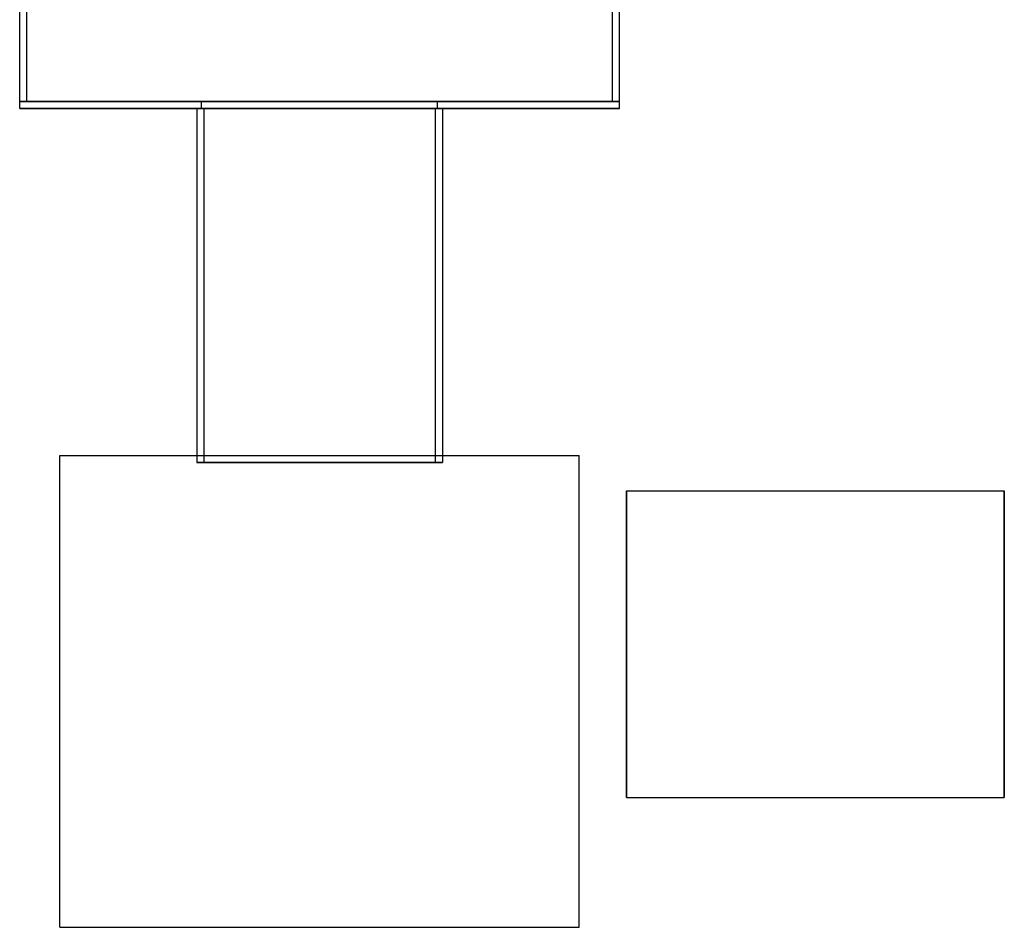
# Model space of a CAD drawing. Header units: metres. Extents: x -482 to 482, y -127 to 1938.
# Tile 2 of 4: x -127 to 290, y 900 to 1285. Entities that reach past the tile are written whole.
import ezdxf

# ---------------------------------------------------------------- set-up
doc = ezdxf.new("R2010")
doc.units = ezdxf.units.M
doc.layers.add('HIDDEN', color=8, linetype='Continuous')
doc.layers.add('VISIBLE', color=7, linetype='Continuous')

msp = doc.modelspace()

# ---------------------------------------------------------------- linework, layer by layer
at = {"layer": 'HIDDEN'}
for points in [[(-124, 1250), (-124, 1550)], [(124, 1250), (124, 1550)], [(-127, 1250), (-127, 1452)], [(127, 1250), (123.82, 1250), (114.42, 1250), (99.29, 1250), (79.18, 1250), (55.1, 1250), (28.26, 1250), (0, 1250), (-28.26, 1250), (-55.1, 1250), (-79.18, 1250), (-99.29, 1250), (-114.42, 1250), (-123.82, 1250), (-127, 1250)], [(127, 1250), (123.82, 1250), (114.42, 1250), (99.29, 1250), (79.18, 1250), (55.1, 1250), (28.26, 1250), (0, 1250), (-28.26, 1250), (-55.1, 1250), (-79.18, 1250), (-99.29, 1250), (-114.42, 1250), (-123.82, 1250), (-127, 1250)], [(127, 1247), (123.82, 1247), (114.42, 1247), (99.29, 1247), (79.18, 1247), (55.1, 1247), (28.26, 1247), (0, 1247), (-28.26, 1247), (-55.1, 1247), (-79.18, 1247), (-99.29, 1247), (-114.42, 1247), (-123.82, 1247), (-127, 1247)], [(124, 1250), (120.89, 1250), (111.72, 1250), (96.95, 1250), (77.31, 1250), (53.8, 1250), (27.59, 1250), (0, 1250), (-27.59, 1250), (-53.8, 1250), (-77.31, 1250), (-96.95, 1250), (-111.72, 1250), (-120.89, 1250), (-124, 1250)], [(-124, 1250), (-120.89, 1250), (-111.72, 1250), (-96.95, 1250), (-77.31, 1250), (-53.8, 1250), (-27.59, 1250), (0, 1250), (27.59, 1250), (53.8, 1250), (77.31, 1250), (96.95, 1250), (111.72, 1250), (120.89, 1250), (124, 1250)], [(-52, 1247), (-50.7, 1247), (-46.85, 1247), (-40.66, 1247), (-32.42, 1247), (-22.56, 1247), (-11.57, 1247), (0, 1247), (11.57, 1247), (22.56, 1247), (32.42, 1247), (40.66, 1247), (46.85, 1247), (50.7, 1247), (52, 1247)], [(52, 1247), (50.7, 1247), (46.85, 1247), (40.66, 1247), (32.42, 1247), (22.56, 1247), (11.57, 1247), (0, 1247), (-11.57, 1247), (-22.56, 1247), (-32.42, 1247), (-40.66, 1247), (-46.85, 1247), (-50.7, 1247), (-52, 1247)], [(50, 1250), (48.75, 1250), (45.05, 1250), (39.09, 1250), (31.17, 1250), (21.69, 1250), (11.13, 1250), (0, 1250), (-11.13, 1250), (-21.69, 1250), (-31.17, 1250), (-39.09, 1250), (-45.05, 1250), (-48.75, 1250), (-50, 1250)], [(-50, 1250), (-48.75, 1250), (-45.05, 1250), (-39.09, 1250), (-31.17, 1250), (-21.69, 1250), (-11.13, 1250), (0, 1250), (11.13, 1250), (21.69, 1250), (31.17, 1250), (39.09, 1250), (45.05, 1250), (48.75, 1250), (50, 1250)], [(-50, 1247), (-50, 1250)], [(50, 1247), (48.75, 1247), (45.05, 1247), (39.09, 1247), (31.17, 1247), (21.69, 1247), (11.13, 1247), (0, 1247), (-11.13, 1247), (-21.69, 1247), (-31.17, 1247), (-39.09, 1247), (-45.05, 1247), (-48.75, 1247), (-50, 1247)], [(-50, 1247), (-48.75, 1247), (-45.05, 1247), (-39.09, 1247), (-31.17, 1247), (-21.69, 1247), (-11.13, 1247), (0, 1247), (11.13, 1247), (21.69, 1247), (31.17, 1247), (39.09, 1247), (45.05, 1247), (48.75, 1247), (50, 1247)], [(-49, 1247), (-47.77, 1247), (-44.15, 1247), (-38.31, 1247), (-30.55, 1247), (-21.26, 1247), (-10.9, 1247), (0, 1247), (10.9, 1247), (21.26, 1247), (30.55, 1247), (38.31, 1247), (44.15, 1247), (47.77, 1247), (49, 1247)], [(49, 1247), (47.77, 1247), (44.15, 1247), (38.31, 1247), (30.55, 1247), (21.26, 1247), (10.9, 1247), (0, 1247), (-10.9, 1247), (-21.26, 1247), (-30.55, 1247), (-38.31, 1247), (-44.15, 1247), (-47.77, 1247), (-49, 1247)], [(-49, 1247), (-49, 1097)], [(49, 1247), (49, 1097)], [(50, 1247), (50, 1250)], [(-110, 900), (-110, 1100)], [(-110, 1100), (110, 1100)], [(-52, 1100), (-52, 1097)], [(-52, 1097), (-50.7, 1097), (-46.85, 1097), (-40.66, 1097), (-32.42, 1097), (-22.56, 1097), (-11.57, 1097), (0, 1097), (11.57, 1097), (22.56, 1097), (32.42, 1097), (40.66, 1097), (46.85, 1097), (50.7, 1097), (52, 1097)], [(52, 1097), (50.7, 1097), (46.85, 1097), (40.66, 1097), (32.42, 1097), (22.56, 1097), (11.57, 1097), (0, 1097), (-11.57, 1097), (-22.56, 1097), (-32.42, 1097), (-40.66, 1097), (-46.85, 1097), (-50.7, 1097), (-52, 1097)], [(-49, 1097), (-47.77, 1097), (-44.15, 1097), (-38.31, 1097), (-30.55, 1097), (-21.26, 1097), (-10.9, 1097), (0, 1097), (10.9, 1097), (21.26, 1097), (30.55, 1097), (38.31, 1097), (44.15, 1097), (47.77, 1097), (49, 1097)], [(49, 1097), (47.77, 1097), (44.15, 1097), (38.31, 1097), (30.55, 1097), (21.26, 1097), (10.9, 1097), (0, 1097), (-10.9, 1097), (-21.26, 1097), (-30.55, 1097), (-38.31, 1097), (-44.15, 1097), (-47.77, 1097), (-49, 1097)], [(52, 1100), (52, 1097)], [(110, 900), (110, 1100)], [(130, 955), (130, 956.63), (130, 961.44), (130, 969.18), (130, 979.47), (130, 991.8), (130, 1005.54), (130, 1020), (130, 1034.46), (130, 1048.2), (130, 1060.53), (130, 1070.82), (130, 1078.56), (130, 1083.37), (130, 1085)], [(290, 955), (290, 956.63), (290, 961.44), (290, 969.18), (290, 979.47), (290, 991.8), (290, 1005.54), (290, 1020), (290, 1034.46), (290, 1048.2), (290, 1060.53), (290, 1070.82), (290, 1078.56), (290, 1083.37), (290, 1085)], [(-110, 900), (110, 900)]]:
    msp.add_lwpolyline(points, dxfattribs=at)
at = {"layer": 'VISIBLE'}
for points in [[(127, 1250), (127, 1348)], [(-127, 1250), (-123.82, 1250), (-114.42, 1250), (-99.29, 1250), (-79.18, 1250), (-55.1, 1250), (-28.26, 1250), (0, 1250), (28.26, 1250), (55.1, 1250), (79.18, 1250), (99.29, 1250), (114.42, 1250), (123.82, 1250), (127, 1250)], [(-127, 1250), (-123.82, 1250), (-114.42, 1250), (-99.29, 1250), (-79.18, 1250), (-55.1, 1250), (-28.26, 1250), (0, 1250), (28.26, 1250), (55.1, 1250), (79.18, 1250), (99.29, 1250), (114.42, 1250), (123.82, 1250), (127, 1250)], [(-127, 1247), (-127, 1250)], [(-127, 1247), (-123.82, 1247), (-114.42, 1247), (-99.29, 1247), (-79.18, 1247), (-55.1, 1247), (-28.26, 1247), (0, 1247), (28.26, 1247), (55.1, 1247), (79.18, 1247), (99.29, 1247), (114.42, 1247), (123.82, 1247), (127, 1247)], [(-52, 1247), (-52, 1100)], [(52, 1247), (52, 1100)], [(127, 1247), (127, 1250)], [(-110, 900), (-110, 1100)], [(-110, 1100), (110, 1100)], [(110, 900), (110, 1100)], [(130, 1085), (290, 1085)], [(130, 1085), (130, 1083.37), (130, 1078.56), (130, 1070.82), (130, 1060.53), (130, 1048.2), (130, 1034.46), (130, 1020), (130, 1005.54), (130, 991.8), (130, 979.47), (130, 969.18), (130, 961.44), (130, 956.63), (130, 955)], [(290, 1085), (290, 1083.37), (290, 1078.56), (290, 1070.82), (290, 1060.53), (290, 1048.2), (290, 1034.46), (290, 1020), (290, 1005.54), (290, 991.8), (290, 979.47), (290, 969.18), (290, 961.44), (290, 956.63), (290, 955)], [(130, 955), (290, 955)], [(-110, 900), (110, 900)]]:
    msp.add_lwpolyline(points, dxfattribs=at)

doc.saveas('drawing.dxf')
